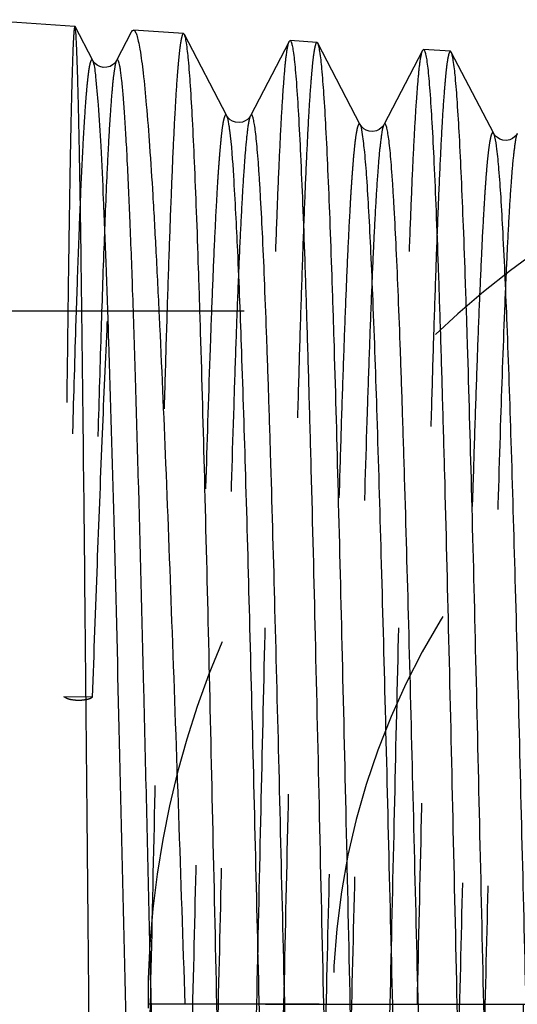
# Model space of a CAD drawing. Header units: millimetres. Extents: x 424 to 576, y 471 to 529.
# Tile 5 of 7: x 536.93 to 545.54, y 500 to 517.04. Entities that reach past the tile are written whole.
import ezdxf

# ---------------------------------------------------------------- set-up
doc = ezdxf.new("R2010")
doc.units = ezdxf.units.MM
doc.header["$LTSCALE"] = 65.185185
doc.linetypes.add('CENTER', pattern=[0.6, 0.375, -0.075, 0.075, -0.075])
doc.linetypes.add('HIDDEN', pattern=[0.2, 0.1, -0.1])
for name, color, linetype in [('ACHSEN_S', 7, 'CONTINUOUS'), ('KONST.EL_MIT_GEO', 7, 'CONTINUOUS'), ('KURVEN', 7, 'CONTINUOUS')]:
    doc.layers.add(name, color=color, linetype=linetype)

msp = doc.modelspace()

# ---------------------------------------------------------------- linework, layer by layer
at = {"layer": 'ACHSEN_S', "color": 2, "linetype": 'CENTER'}
msp.add_line((423.85, 500), (576.15, 500), dxfattribs=at)
at = {"layer": 'KONST.EL_MIT_GEO', "color": 7, "linetype": 'CONTINUOUS'}
for p, q in [((537.885, 516.928), (536.15, 517.043)), ((537.888, 516.926), (537.885, 516.928)), ((538.195, 516.335), (537.888, 516.926)), ((538.861, 516.826), (538.605, 516.335)), ((539.765, 516.803), (538.899, 516.861)), ((539.78, 516.789), (539.765, 516.803)), ((540.514, 515.379), (539.78, 516.789)), ((541.593, 516.666), (540.922, 515.379)), ((541.593, 516.666), (541.609, 516.681)), ((542.074, 516.65), (541.609, 516.681)), ((542.089, 516.635), (542.074, 516.65)), ((542.823, 515.225), (542.089, 516.635)), ((543.902, 516.512), (543.231, 515.225)), ((543.902, 516.512), (543.918, 516.527)), ((544.383, 516.497), (543.918, 516.527)), ((544.398, 516.482), (544.383, 516.497)), ((545.132, 515.072), (544.398, 516.482)), ((538.201, 516.325), (538.195, 516.335)), ((540.922, 515.379), (540.921, 515.376)), ((543.231, 515.225), (543.225, 515.216)), ((545.54, 515.072), (545.533, 515.059))]:
    msp.add_line(p, q, dxfattribs=at)
at = {"layer": 'KONST.EL_MIT_GEO', "color": 8, "linetype": 'HIDDEN'}
for p, q in [((553.851, 512), (533.078, 512)), ((538.191, 505.314), (537.692, 505.325)), ((537.729, 505.303), (537.692, 505.325)), ((538.191, 505.314), (538.171, 505.303))]:
    msp.add_line(p, q, dxfattribs=at)
at = {"layer": 'KONST.EL_MIT_GEO', "color": 7, "linetype": 'CONTINUOUS'}
for points in [[(538.606, 516.335), (538.602, 516.329), (538.591, 516.312), (538.57, 516.288), (538.537, 516.26), (538.494, 516.236), (538.438, 516.219), (538.372, 516.218), (538.315, 516.233), (538.269, 516.256), (538.234, 516.284), (538.211, 516.31), (538.201, 516.325)], [(540.523, 515.364), (540.516, 515.376), (540.514, 515.379)], [(540.921, 515.376), (540.913, 515.364), (540.899, 515.345), (540.872, 515.318), (540.832, 515.291), (540.784, 515.271), (540.726, 515.261), (540.663, 515.268), (540.611, 515.288), (540.572, 515.312), (540.544, 515.338), (540.525, 515.361), (540.523, 515.364)], [(542.833, 515.209), (542.826, 515.221), (542.823, 515.226)], [(543.225, 515.216), (543.212, 515.197), (543.187, 515.17), (543.148, 515.142), (543.101, 515.12), (543.043, 515.108), (542.979, 515.113), (542.925, 515.131), (542.885, 515.156), (542.855, 515.182), (542.836, 515.205), (542.833, 515.209)], [(545.142, 515.056), (545.135, 515.067), (545.132, 515.072)], [(545.533, 515.059), (545.519, 515.041), (545.494, 515.015), (545.456, 514.988), (545.409, 514.966), (545.352, 514.955), (545.289, 514.959), (545.235, 514.978), (545.195, 515.002), (545.165, 515.028), (545.145, 515.052), (545.142, 515.056)]]:
    msp.add_lwpolyline(points, dxfattribs=at)
at = {"layer": 'KONST.EL_MIT_GEO', "color": 8, "linetype": 'HIDDEN'}
for points, knots in [([(537.885, 516.928), (537.881, 516.929), (537.878, 516.902), (537.871, 516.872), (537.866, 516.803), (537.86, 516.715), (537.854, 516.599), (537.846, 516.395), (537.836, 516.077), (537.824, 515.622), (537.812, 515.072), (537.8, 514.43), (537.788, 513.699), (537.776, 512.885), (537.759, 511.646), (537.739, 509.93), (537.715, 507.7), (537.7, 506.138), (537.692, 505.325)], [0, 0, 0, 0, 0.0012, 0.004551, 0.010107, 0.017872, 0.027838, 0.03999, 0.070771, 0.110039, 0.157545, 0.21301, 0.276084, 0.346391, 0.423495, 0.59618, 0.789924, 1, 1, 1, 1]), ([(538.191, 505.314), (538.218, 506.083), (538.271, 507.563), (538.354, 509.685), (538.436, 511.595), (538.518, 513.25), (538.599, 514.615), (538.67, 515.557), (538.731, 516.143), (538.771, 516.452), (538.811, 516.67), (538.841, 516.786), (538.861, 516.826)], [0, 0, 0, 0, 0.199817, 0.385174, 0.552007, 0.696688, 0.816057, 0.907529, 0.942174, 0.969178, 0.988444, 1, 1, 1, 1]), ([(539.765, 516.803), (539.756, 516.804), (539.739, 516.769), (539.726, 516.714), (539.707, 516.611), (539.691, 516.472), (539.673, 516.291), (539.647, 515.974), (539.616, 515.481), (539.581, 514.779), (539.546, 513.935), (539.51, 512.956), (539.474, 511.852), (539.438, 510.634), (539.389, 508.816), (539.329, 506.354), (539.258, 503.239), (539.211, 501.094), (539.187, 500)], [0, 0, 0, 0, 0.001563, 0.005265, 0.011303, 0.0197, 0.030448, 0.043523, 0.076543, 0.118451, 0.168853, 0.227262, 0.293115, 0.365781, 0.444558, 0.617374, 0.804914, 1, 1, 1, 1]), ([(541.032, 500), (541.055, 501.056), (541.101, 503.13), (541.169, 506.145), (541.238, 508.937), (541.297, 511.076), (541.345, 512.6), (541.38, 513.578), (541.415, 514.432), (541.449, 515.155), (541.483, 515.739), (541.517, 516.18), (541.545, 516.456), (541.572, 516.601), (541.584, 516.65), (541.593, 516.666)], [0, 0, 0, 0, 0.189971, 0.372995, 0.542449, 0.692171, 0.757902, 0.816734, 0.868126, 0.911614, 0.946806, 0.973386, 0.991138, 0.99667, 1, 1, 1, 1]), ([(542.074, 516.65), (542.065, 516.651), (542.048, 516.617), (542.035, 516.562), (542.016, 516.459), (542, 516.322), (541.982, 516.143), (541.956, 515.828), (541.925, 515.34), (541.89, 514.644), (541.855, 513.808), (541.819, 512.837), (541.783, 511.744), (541.747, 510.537), (541.698, 508.735), (541.638, 506.296), (541.567, 503.21), (541.52, 501.084), (541.496, 500)], [0, 0, 0, 0, 0.001569, 0.005274, 0.011313, 0.019711, 0.030459, 0.043534, 0.076554, 0.118463, 0.168865, 0.227275, 0.293129, 0.365797, 0.444574, 0.617387, 0.80492, 1, 1, 1, 1]), ([(543.341, 500), (543.364, 501.046), (543.41, 503.1), (543.478, 506.087), (543.547, 508.852), (543.606, 510.972), (543.654, 512.482), (543.689, 513.451), (543.723, 514.297), (543.758, 515.013), (543.792, 515.593), (543.826, 516.03), (543.854, 516.304), (543.881, 516.448), (543.893, 516.496), (543.902, 516.512)], [0, 0, 0, 0, 0.189922, 0.372898, 0.542321, 0.692029, 0.757761, 0.816598, 0.867999, 0.911502, 0.946713, 0.973318, 0.991101, 0.99665, 1, 1, 1, 1]), ([(544.383, 516.497), (544.374, 516.497), (544.357, 516.464), (544.344, 516.409), (544.325, 516.307), (544.309, 516.171), (544.291, 515.994), (544.265, 515.683), (544.234, 515.199), (544.199, 514.51), (544.164, 513.68), (544.128, 512.719), (544.092, 511.636), (544.056, 510.44), (544.007, 508.655), (543.947, 506.238), (543.876, 503.18), (543.829, 501.074), (543.805, 500)], [0, 0, 0, 0, 0.001575, 0.005282, 0.011322, 0.019721, 0.03047, 0.043545, 0.076565, 0.118472, 0.168873, 0.22728, 0.293131, 0.365795, 0.44457, 0.617381, 0.804917, 1, 1, 1, 1]), ([(538.195, 516.335), (538.192, 516.341), (538.181, 516.357), (538.158, 516.331), (538.149, 516.293), (538.133, 516.228), (538.12, 516.137), (538.105, 516.021), (538.091, 515.878), (538.07, 515.637), (538.045, 515.274), (538.016, 514.765), (537.987, 514.162), (537.959, 513.467), (537.93, 512.687), (537.89, 511.489), (537.841, 509.818), (537.784, 507.635), (537.748, 506.102), (537.729, 505.303)], [0, 0, 0, 0, 0.001899, 0.003589, 0.007263, 0.013213, 0.021487, 0.032089, 0.045005, 0.060216, 0.097437, 0.143502, 0.198116, 0.260914, 0.331491, 0.409389, 0.585113, 0.783637, 1, 1, 1, 1]), ([(538.605, 516.335), (538.59, 516.305), (538.572, 516.206), (538.545, 516.017), (538.52, 515.736), (538.493, 515.368), (538.466, 514.914), (538.427, 514.145), (538.381, 512.992), (538.328, 511.398), (538.275, 509.551), (538.222, 507.491), (538.188, 506.051), (538.171, 505.303)], [0, 0, 0, 0, 0.009285, 0.026683, 0.052181, 0.085656, 0.126915, 0.175724, 0.294829, 0.440279, 0.608824, 0.796766, 1, 1, 1, 1]), ([(540.514, 515.379), (540.51, 515.386), (540.493, 515.405), (540.47, 515.359), (540.457, 515.306), (540.438, 515.205), (540.422, 515.074), (540.404, 514.904), (540.386, 514.699), (540.368, 514.459), (540.35, 514.183), (540.325, 513.747), (540.294, 513.121), (540.259, 512.276), (540.208, 510.921), (540.148, 508.98), (540.077, 506.411), (540.006, 503.594), (539.936, 500.637), (539.865, 497.656), (539.794, 494.763), (539.724, 492.071), (539.663, 489.999), (539.614, 488.519), (539.578, 487.567), (539.543, 486.735), (539.507, 486.029), (539.473, 485.457), (539.438, 485.025), (539.409, 484.753), (539.381, 484.609), (539.368, 484.561), (539.36, 484.544)], [0, 0, 0, 0, 0.000772, 0.001686, 0.003677, 0.006834, 0.011169, 0.016675, 0.023342, 0.031158, 0.040103, 0.050155, 0.073489, 0.100933, 0.132227, 0.205117, 0.289354, 0.381697, 0.478596, 0.576328, 0.671142, 0.759404, 0.837731, 0.872216, 0.903131, 0.930181, 0.953108, 0.971698, 0.985775, 0.995219, 0.998187, 1, 1, 1, 1]), ([(540.922, 515.379), (540.913, 515.362), (540.9, 515.314), (540.873, 515.169), (540.844, 514.896), (540.809, 514.461), (540.774, 513.886), (540.738, 513.178), (540.703, 512.341), (540.667, 511.386), (540.617, 509.901), (540.557, 507.825), (540.486, 505.127), (540.415, 502.231), (540.345, 499.248), (540.274, 496.293), (540.203, 493.48), (540.143, 491.273), (540.093, 489.659), (540.058, 488.59), (540.022, 487.63), (539.987, 486.788), (539.956, 486.165), (539.931, 485.732), (539.913, 485.458), (539.895, 485.218), (539.878, 485.014), (539.86, 484.846), (539.843, 484.716), (539.824, 484.616), (539.812, 484.564), (539.788, 484.519), (539.771, 484.537), (539.768, 484.544)], [0, 0, 0, 0, 0.001825, 0.004811, 0.01431, 0.028461, 0.047139, 0.070169, 0.097329, 0.128359, 0.162959, 0.241505, 0.329943, 0.424871, 0.522639, 0.619491, 0.711712, 0.795766, 0.833709, 0.868435, 0.899612, 0.926943, 0.950166, 0.960168, 0.969064, 0.976832, 0.983458, 0.988927, 0.993226, 0.996355, 0.998324, 0.999221, 1, 1, 1, 1]), ([(542.823, 515.226), (542.819, 515.233), (542.803, 515.251), (542.779, 515.206), (542.767, 515.154), (542.747, 515.055), (542.731, 514.926), (542.713, 514.758), (542.695, 514.555), (542.677, 514.317), (542.659, 514.045), (542.634, 513.614), (542.603, 512.995), (542.568, 512.159), (542.532, 511.205), (542.496, 510.144), (542.447, 508.542), (542.386, 506.354), (542.316, 503.565), (542.245, 500.638), (542.174, 497.686), (542.103, 494.822), (542.033, 492.155), (541.972, 490.104), (541.923, 488.638), (541.887, 487.695), (541.852, 486.87), (541.817, 486.17), (541.781, 485.604), (541.749, 485.173), (541.711, 484.889), (541.691, 484.741), (541.669, 484.698)], [0, 0, 0, 0, 0.000786, 0.001693, 0.003674, 0.006819, 0.01114, 0.016635, 0.023289, 0.031093, 0.040026, 0.050067, 0.073378, 0.100803, 0.132078, 0.1669, 0.204936, 0.289149, 0.381478, 0.478372, 0.576108, 0.670936, 0.759219, 0.837576, 0.872077, 0.90301, 0.93008, 0.953027, 0.971638, 0.985737, 0.995205, 1, 1, 1, 1]), ([(543.231, 515.225), (543.208, 515.182), (543.188, 515.033), (543.15, 514.748), (543.118, 514.315), (543.082, 513.746), (543.047, 513.044), (543.012, 512.216), (542.976, 511.269), (542.926, 509.799), (542.866, 507.743), (542.795, 505.071), (542.724, 502.204), (542.653, 499.25), (542.583, 496.325), (542.512, 493.539), (542.452, 491.355), (542.402, 489.757), (542.367, 488.699), (542.331, 487.749), (542.296, 486.916), (542.265, 486.3), (542.24, 485.871), (542.222, 485.6), (542.204, 485.363), (542.186, 485.161), (542.168, 484.995), (542.152, 484.866), (542.133, 484.768), (542.121, 484.716), (542.097, 484.672), (542.08, 484.691), (542.077, 484.698)], [0, 0, 0, 0, 0.004817, 0.014331, 0.028495, 0.047187, 0.07023, 0.097403, 0.128446, 0.163058, 0.241624, 0.330079, 0.425017, 0.522789, 0.61964, 0.711852, 0.795889, 0.833823, 0.868536, 0.899701, 0.927017, 0.950225, 0.960218, 0.969106, 0.976867, 0.983483, 0.988943, 0.993235, 0.996355, 0.998316, 0.99921, 1, 1, 1, 1]), ([(545.132, 515.072), (545.129, 515.079), (545.112, 515.098), (545.088, 515.054), (545.076, 515.002), (545.057, 514.905), (545.04, 514.777), (545.022, 514.611), (545.004, 514.411), (544.986, 514.176), (544.969, 513.906), (544.943, 513.48), (544.913, 512.868), (544.877, 512.041), (544.841, 511.097), (544.805, 510.047), (544.756, 508.461), (544.695, 506.296), (544.625, 503.535), (544.554, 500.638), (544.483, 497.715), (544.413, 494.88), (544.342, 492.239), (544.272, 489.896), (544.211, 488.17), (544.161, 487.005), (544.126, 486.311), (544.09, 485.75), (544.058, 485.323), (544.021, 485.041), (544, 484.895), (543.978, 484.851)], [0, 0, 0, 0, 0.000798, 0.0017, 0.003672, 0.006807, 0.011118, 0.016602, 0.023247, 0.031039, 0.039963, 0.049994, 0.073285, 0.100691, 0.131949, 0.166755, 0.204777, 0.288966, 0.381278, 0.478164, 0.575901, 0.670737, 0.759037, 0.837418, 0.902884, 0.929971, 0.952939, 0.97157, 0.98569, 0.995182, 1, 1, 1, 1]), ([(545.54, 515.072), (545.517, 515.028), (545.497, 514.881), (545.459, 514.597), (545.427, 514.168), (545.391, 513.605), (545.356, 512.908), (545.305, 511.739), (545.245, 510.008), (545.174, 507.658), (545.104, 505.013), (545.033, 502.173), (544.962, 499.25), (544.892, 496.354), (544.821, 493.597), (544.76, 491.436), (544.711, 489.855), (544.675, 488.807), (544.64, 487.867), (544.604, 487.044), (544.574, 486.434), (544.548, 486.01), (544.531, 485.742), (544.513, 485.507), (544.495, 485.308), (544.477, 485.144), (544.461, 485.017), (544.442, 484.92), (544.43, 484.869), (544.405, 484.825), (544.389, 484.844), (544.385, 484.851)], [0, 0, 0, 0, 0.004847, 0.014389, 0.028579, 0.047297, 0.070362, 0.097557, 0.163247, 0.24184, 0.33031, 0.425255, 0.523022, 0.619859, 0.712048, 0.796056, 0.833971, 0.868667, 0.899812, 0.927108, 0.950295, 0.960278, 0.969156, 0.976907, 0.983513, 0.988963, 0.993245, 0.996356, 0.998309, 0.999199, 1, 1, 1, 1]), ([(538.171, 505.303), (538.143, 505.286), (538.068, 505.267), (537.95, 505.256), (537.832, 505.267), (537.757, 505.286), (537.729, 505.303)], [0, 0, 0, 0, 0.214682, 0.5, 0.785318, 1, 1, 1, 1]), ([(539.187, 500), (539.164, 498.931), (539.118, 496.832), (539.049, 493.78), (538.981, 490.954), (538.921, 488.788), (538.873, 487.245), (538.838, 486.256), (538.804, 485.392), (538.769, 484.661), (538.735, 484.07), (538.701, 483.625), (538.673, 483.346), (538.646, 483.2), (538.634, 483.151), (538.625, 483.135)], [0, 0, 0, 0, 0.189989, 0.373077, 0.542602, 0.692377, 0.758119, 0.81695, 0.868328, 0.911792, 0.946949, 0.973487, 0.991191, 0.996697, 1, 1, 1, 1]), ([(540.454, 483.242), (540.464, 483.243), (540.48, 483.279), (540.494, 483.336), (540.512, 483.441), (540.529, 483.581), (540.546, 483.763), (540.572, 484.081), (540.603, 484.574), (540.638, 485.276), (540.673, 486.119), (540.709, 487.096), (540.745, 488.197), (540.78, 489.411), (540.83, 491.223), (540.89, 493.675), (540.961, 496.776), (541.008, 498.911), (541.032, 500)], [0, 0, 0, 0, 0.001666, 0.005489, 0.011641, 0.020143, 0.030984, 0.044143, 0.077302, 0.119311, 0.169776, 0.228218, 0.294072, 0.366711, 0.445432, 0.618054, 0.805302, 1, 1, 1, 1]), ([(541.496, 500), (541.473, 498.941), (541.427, 496.862), (541.358, 493.838), (541.29, 491.038), (541.231, 488.892), (541.182, 487.364), (541.147, 486.383), (541.113, 485.527), (541.078, 484.803), (541.044, 484.217), (541.01, 483.775), (540.982, 483.498), (540.955, 483.353), (540.943, 483.305), (540.934, 483.288)], [0, 0, 0, 0, 0.189945, 0.372997, 0.542495, 0.692251, 0.757989, 0.81682, 0.868204, 0.91168, 0.946856, 0.973419, 0.991153, 0.996677, 1, 1, 1, 1]), ([(542.763, 483.396), (542.773, 483.396), (542.789, 483.432), (542.803, 483.488), (542.821, 483.592), (542.838, 483.731), (542.855, 483.911), (542.881, 484.227), (542.912, 484.715), (542.947, 485.411), (542.982, 486.246), (543.018, 487.214), (543.054, 488.305), (543.089, 489.508), (543.139, 491.303), (543.199, 493.733), (543.27, 496.805), (543.317, 498.921), (543.341, 500)], [0, 0, 0, 0, 0.001672, 0.005499, 0.011653, 0.020156, 0.030999, 0.044159, 0.077318, 0.119326, 0.16979, 0.228228, 0.294078, 0.366714, 0.445433, 0.618055, 0.805305, 1, 1, 1, 1]), ([(545.072, 483.549), (545.082, 483.55), (545.098, 483.584), (545.112, 483.641), (545.13, 483.744), (545.147, 483.882), (545.164, 484.06), (545.19, 484.372), (545.221, 484.857), (545.256, 485.545), (545.291, 486.373), (545.327, 487.332), (545.363, 488.413), (545.398, 489.605), (545.448, 491.383), (545.508, 493.791), (545.579, 496.835), (545.626, 498.931), (545.65, 500)], [0, 0, 0, 0, 0.001679, 0.005509, 0.011665, 0.02017, 0.031013, 0.044174, 0.077334, 0.119343, 0.16981, 0.22825, 0.294103, 0.366739, 0.445458, 0.618073, 0.805312, 1, 1, 1, 1])]:
    msp.add_open_spline(points, degree=3, knots=knots, dxfattribs=at)
at = {"layer": 'KONST.EL_MIT_GEO', "color": 7, "linetype": 'CONTINUOUS'}
for points, knots in [([(538.128, 500), (538.118, 501.089), (538.098, 503.225), (538.069, 506.329), (538.039, 509.196), (538.014, 511.386), (537.994, 512.939), (537.979, 513.928), (537.964, 514.786), (537.949, 515.505), (537.935, 516.077), (537.922, 516.461), (537.911, 516.69), (537.905, 516.804), (537.896, 516.878), (537.893, 516.915), (537.888, 516.926)], [0, 0, 0, 0, 0.192942, 0.378632, 0.55011, 0.700911, 0.76675, 0.82537, 0.876219, 0.918815, 0.952764, 0.977742, 0.986795, 0.993525, 0.997924, 1, 1, 1, 1]), ([(538.861, 516.826), (538.864, 516.831), (538.873, 516.846), (538.888, 516.862), (538.899, 516.861)], [0, 0, 0, 0, 0.349313, 1, 1, 1, 1]), ([(538.899, 516.861), (538.911, 516.86), (538.937, 516.829), (538.959, 516.765), (538.987, 516.661), (539.027, 516.445), (539.074, 516.075), (539.128, 515.518), (539.182, 514.811), (539.237, 513.962), (539.291, 512.979), (539.368, 511.429), (539.462, 509.237), (539.571, 506.361), (539.68, 503.243), (539.752, 501.095), (539.789, 500)], [0, 0, 0, 0, 0.002099, 0.006144, 0.012441, 0.021047, 0.045185, 0.078421, 0.120464, 0.17093, 0.229339, 0.295135, 0.446317, 0.618696, 0.805644, 1, 1, 1, 1]), ([(540.342, 500), (540.319, 501.064), (540.273, 503.153), (540.204, 506.191), (540.135, 509.004), (540.076, 511.16), (540.027, 512.695), (539.993, 513.68), (539.958, 514.541), (539.924, 515.268), (539.89, 515.856), (539.856, 516.3), (539.828, 516.578), (539.801, 516.724), (539.788, 516.772), (539.78, 516.789)], [0, 0, 0, 0, 0.189963, 0.373031, 0.542544, 0.69231, 0.758051, 0.816883, 0.868265, 0.911735, 0.946902, 0.973452, 0.991172, 0.996686, 1, 1, 1, 1]), ([(541.609, 516.681), (541.618, 516.68), (541.634, 516.645), (541.648, 516.588), (541.666, 516.483), (541.683, 516.344), (541.701, 516.163), (541.726, 515.846), (541.757, 515.355), (541.792, 514.657), (541.828, 513.817), (541.863, 512.845), (541.899, 511.749), (541.935, 510.54), (541.984, 508.737), (542.045, 506.296), (542.115, 503.21), (542.162, 501.084), (542.186, 500)], [0, 0, 0, 0, 0.001669, 0.005494, 0.011647, 0.020149, 0.030991, 0.044151, 0.077309, 0.119318, 0.169784, 0.228224, 0.294078, 0.366715, 0.445436, 0.618059, 0.805307, 1, 1, 1, 1]), ([(542.651, 500), (542.628, 501.054), (542.582, 503.123), (542.513, 506.133), (542.444, 508.92), (542.385, 511.056), (542.337, 512.577), (542.302, 513.553), (542.267, 514.406), (542.233, 515.127), (542.199, 515.71), (542.165, 516.15), (542.137, 516.426), (542.11, 516.57), (542.097, 516.619), (542.089, 516.635)], [0, 0, 0, 0, 0.18992, 0.37295, 0.542433, 0.69218, 0.757918, 0.816752, 0.868142, 0.911625, 0.946811, 0.973385, 0.991135, 0.996667, 1, 1, 1, 1]), ([(543.918, 516.527), (543.927, 516.527), (543.943, 516.492), (543.957, 516.436), (543.975, 516.332), (543.992, 516.194), (544.01, 516.015), (544.035, 515.7), (544.066, 515.214), (544.101, 514.522), (544.137, 513.69), (544.172, 512.727), (544.208, 511.641), (544.244, 510.443), (544.293, 508.657), (544.354, 506.238), (544.424, 503.18), (544.471, 501.074), (544.495, 500)], [0, 0, 0, 0, 0.001676, 0.005504, 0.011658, 0.020162, 0.031005, 0.044165, 0.077324, 0.119332, 0.169798, 0.228237, 0.294088, 0.366723, 0.445441, 0.618061, 0.805308, 1, 1, 1, 1]), ([(544.96, 500), (544.937, 501.044), (544.891, 503.094), (544.822, 506.075), (544.753, 508.836), (544.694, 510.951), (544.646, 512.459), (544.611, 513.426), (544.576, 514.271), (544.542, 514.985), (544.508, 515.564), (544.474, 516), (544.446, 516.273), (544.419, 516.417), (544.406, 516.465), (544.398, 516.482)], [0, 0, 0, 0, 0.18987, 0.372857, 0.542308, 0.69204, 0.757778, 0.816616, 0.868014, 0.911511, 0.946716, 0.973316, 0.991097, 0.996647, 1, 1, 1, 1]), ([(538.929, 493.349), (538.897, 494.575), (538.834, 497.098), (538.745, 500.909), (538.656, 504.692), (538.569, 508.214), (538.493, 510.887), (538.431, 512.739), (538.387, 513.863), (538.343, 514.785), (538.303, 515.495), (538.258, 515.978), (538.232, 516.228), (538.205, 516.31)], [0, 0, 0, 0, 0.160175, 0.3296, 0.497698, 0.654166, 0.789612, 0.846896, 0.896078, 0.936461, 0.967486, 0.988741, 1, 1, 1, 1]), ([(539.371, 493.349), (539.336, 494.65), (539.27, 497.327), (539.176, 501.359), (539.083, 505.327), (539.003, 508.47), (538.938, 510.75), (538.891, 512.215), (538.845, 513.482), (538.804, 514.403), (538.771, 515.025), (538.748, 515.401), (538.725, 515.715), (538.702, 515.965), (538.682, 516.133), (538.665, 516.235), (538.655, 516.288), (538.642, 516.322), (538.634, 516.346), (538.614, 516.352), (538.608, 516.341), (538.606, 516.335)], [0, 0, 0, 0, 0.169474, 0.348593, 0.524845, 0.686161, 0.757771, 0.821733, 0.877003, 0.922697, 0.94172, 0.958097, 0.971761, 0.98267, 0.990787, 0.993795, 0.996104, 0.997727, 0.998696, 0.999214, 1, 1, 1, 1]), ([(542.058, 484.754), (542.04, 484.825), (542.015, 485.016), (541.981, 485.371), (541.947, 485.863), (541.896, 486.778), (541.836, 488.22), (541.768, 490.265), (541.699, 492.675), (541.629, 495.358), (541.559, 498.214), (541.49, 501.138), (541.42, 504.021), (541.351, 506.755), (541.291, 508.894), (541.243, 510.455), (541.207, 511.488), (541.172, 512.414), (541.138, 513.224), (541.107, 513.824), (541.083, 514.241), (541.065, 514.505), (541.047, 514.735), (541.03, 514.93), (541.013, 515.092), (540.996, 515.217), (540.977, 515.311), (540.966, 515.362), (540.942, 515.405), (540.926, 515.386), (540.922, 515.379)], [0, 0, 0, 0, 0.00711, 0.018767, 0.034884, 0.055314, 0.108327, 0.175839, 0.255335, 0.343854, 0.438099, 0.534566, 0.629666, 0.71987, 0.80183, 0.838755, 0.87251, 0.902785, 0.929298, 0.951806, 0.961492, 0.970103, 0.977619, 0.984025, 0.989307, 0.993456, 0.996469, 0.99836, 0.99922, 1, 1, 1, 1]), ([(540.52, 515.365), (540.519, 515.368), (540.517, 515.372), (540.515, 515.377), (540.514, 515.379)], [0, 0, 0, 0, 0.531931, 1, 1, 1, 1]), ([(540.525, 515.351), (540.524, 515.353), (540.523, 515.358), (540.521, 515.363), (540.52, 515.365)], [0, 0, 0, 0, 0.521378, 1, 1, 1, 1]), ([(540.565, 515.131), (540.562, 515.155), (540.552, 515.229), (540.54, 515.303), (540.525, 515.351)], [0, 0, 0, 0, 0.325989, 1, 1, 1, 1]), ([(542.828, 515.215), (542.827, 515.217), (542.826, 515.22), (542.824, 515.224), (542.823, 515.225)], [0, 0, 0, 0, 0.525599, 1, 1, 1, 1]), ([(544.381, 484.861), (544.36, 484.912), (544.338, 485.069), (544.302, 485.37), (544.269, 485.814), (544.233, 486.393), (544.198, 487.103), (544.148, 488.29), (544.087, 490.038), (544.017, 492.406), (543.947, 495.064), (543.876, 497.912), (543.806, 500.841), (543.735, 503.738), (543.665, 506.494), (543.605, 508.653), (543.555, 510.232), (543.52, 511.278), (543.484, 512.216), (543.449, 513.038), (543.418, 513.647), (543.393, 514.07), (543.376, 514.337), (543.358, 514.571), (543.34, 514.769), (543.322, 514.934), (543.306, 515.06), (543.287, 515.157), (543.275, 515.208), (543.251, 515.251), (543.235, 515.233), (543.231, 515.225)], [0, 0, 0, 0, 0.005378, 0.01542, 0.030066, 0.049189, 0.072609, 0.100103, 0.166226, 0.245034, 0.333516, 0.428295, 0.525753, 0.622177, 0.713894, 0.797416, 0.835096, 0.869569, 0.900508, 0.927619, 0.950647, 0.96056, 0.969376, 0.977071, 0.983631, 0.989042, 0.993294, 0.996383, 0.998322, 0.999206, 1, 1, 1, 1]), ([(541.669, 484.698), (541.665, 484.691), (541.65, 484.673), (541.626, 484.711), (541.615, 484.759), (541.596, 484.847), (541.581, 484.965), (541.563, 485.117), (541.546, 485.302), (541.529, 485.519), (541.512, 485.768), (541.488, 486.163), (541.459, 486.731), (541.425, 487.499), (541.391, 488.378), (541.356, 489.36), (541.309, 490.848), (541.251, 492.892), (541.183, 495.516), (541.093, 499.243), (541.005, 502.985), (540.913, 506.609), (540.846, 509.045), (540.778, 511.164), (540.714, 512.893), (540.647, 514.172), (540.6, 514.868), (540.565, 515.131)], [0, 0, 0, 0, 0.000777, 0.001587, 0.003365, 0.006212, 0.010142, 0.015153, 0.021237, 0.028381, 0.036573, 0.045793, 0.067239, 0.092531, 0.121449, 0.153737, 0.189112, 0.26785, 0.354894, 0.447187, 0.634497, 0.722946, 0.803743, 0.874063, 0.931453, 0.973917, 1, 1, 1, 1]), ([(543.978, 484.851), (543.974, 484.844), (543.958, 484.825), (543.933, 484.869), (543.922, 484.92), (543.902, 485.017), (543.886, 485.144), (543.868, 485.309), (543.85, 485.508), (543.833, 485.742), (543.815, 486.011), (543.79, 486.435), (543.759, 487.046), (543.724, 487.87), (543.688, 488.811), (543.652, 489.859), (543.603, 491.441), (543.543, 493.603), (543.472, 496.361), (543.402, 499.259), (543.331, 502.186), (543.261, 505.031), (543.191, 507.685), (543.121, 510.048), (543.061, 511.793), (543.01, 512.976), (542.975, 513.684), (542.94, 514.262), (542.907, 514.705), (542.871, 515.007), (542.849, 515.164), (542.828, 515.215)], [0, 0, 0, 0, 0.0008, 0.001686, 0.003631, 0.00673, 0.010997, 0.016427, 0.023011, 0.030733, 0.039579, 0.049525, 0.072625, 0.099815, 0.130836, 0.165389, 0.203147, 0.2868, 0.3786, 0.475046, 0.572463, 0.66714, 0.755477, 0.834117, 0.900076, 0.927499, 0.95086, 0.969941, 0.984563, 0.994602, 1, 1, 1, 1]), ([(545.138, 515.059), (545.137, 515.061), (545.136, 515.065), (545.134, 515.07), (545.132, 515.072)], [0, 0, 0, 0, 0.530097, 1, 1, 1, 1]), ([(546.287, 485.005), (546.283, 484.998), (546.268, 484.979), (546.243, 485.019), (546.232, 485.069), (546.212, 485.162), (546.196, 485.284), (546.179, 485.442), (546.161, 485.634), (546.144, 485.86), (546.126, 486.119), (546.101, 486.528), (546.071, 487.117), (546.036, 487.913), (546.001, 488.822), (545.965, 489.836), (545.917, 491.369), (545.857, 493.467), (545.788, 496.149), (545.718, 498.976), (545.648, 501.841), (545.579, 504.638), (545.509, 507.265), (545.44, 509.622), (545.372, 511.624), (545.312, 513.033), (545.262, 513.929), (545.228, 514.411), (545.194, 514.759), (545.169, 514.946), (545.151, 515.016)], [0, 0, 0, 0, 0.000808, 0.001664, 0.003546, 0.006553, 0.010699, 0.015984, 0.022396, 0.029923, 0.038548, 0.048253, 0.070804, 0.097372, 0.127706, 0.161525, 0.198513, 0.280587, 0.370872, 0.466008, 0.562456, 0.656633, 0.745044, 0.82441, 0.891793, 0.944704, 0.965102, 0.981203, 0.992864, 1, 1, 1, 1]), ([(538.196, 492.744), (538.19, 493.322), (538.166, 495.741), (538.144, 498.159), (538.128, 500)], [0, 0, 0, 0, 0.239004, 1, 1, 1, 1]), ([(540.919, 483.273), (540.911, 483.273), (540.893, 483.307), (540.88, 483.362), (540.862, 483.465), (540.845, 483.603), (540.827, 483.783), (540.802, 484.099), (540.771, 484.589), (540.735, 485.288), (540.7, 486.129), (540.664, 487.103), (540.629, 488.202), (540.593, 489.415), (540.544, 491.224), (540.483, 493.675), (540.413, 496.775), (540.366, 498.911), (540.342, 500)], [0, 0, 0, 0, 0.001566, 0.005269, 0.011308, 0.019706, 0.030454, 0.043529, 0.076549, 0.118456, 0.168856, 0.227264, 0.293116, 0.365783, 0.44456, 0.617375, 0.804914, 1, 1, 1, 1]), ([(542.186, 500), (542.209, 498.949), (542.255, 496.885), (542.324, 493.884), (542.392, 491.105), (542.451, 488.976), (542.5, 487.459), (542.534, 486.485), (542.569, 485.635), (542.603, 484.916), (542.637, 484.334), (542.671, 483.895), (542.699, 483.62), (542.726, 483.475), (542.739, 483.427), (542.747, 483.411)], [0, 0, 0, 0, 0.189949, 0.372952, 0.542391, 0.692106, 0.757837, 0.816669, 0.868064, 0.911558, 0.946759, 0.973352, 0.99112, 0.99666, 1, 1, 1, 1]), ([(543.228, 483.427), (543.22, 483.426), (543.202, 483.46), (543.189, 483.514), (543.171, 483.617), (543.154, 483.753), (543.136, 483.931), (543.111, 484.245), (543.08, 484.731), (543.044, 485.423), (543.009, 486.256), (542.973, 487.222), (542.938, 488.31), (542.902, 489.512), (542.853, 491.305), (542.792, 493.733), (542.722, 496.805), (542.675, 498.921), (542.651, 500)], [0, 0, 0, 0, 0.001572, 0.005277, 0.011316, 0.019715, 0.030462, 0.043537, 0.076557, 0.118465, 0.168866, 0.227275, 0.293129, 0.365797, 0.444573, 0.617383, 0.804917, 1, 1, 1, 1]), ([(544.495, 500), (544.518, 498.959), (544.564, 496.915), (544.633, 493.942), (544.701, 491.19), (544.76, 489.08), (544.809, 487.577), (544.843, 486.613), (544.878, 485.77), (544.912, 485.057), (544.946, 484.48), (544.98, 484.045), (545.008, 483.772), (545.035, 483.629), (545.048, 483.581), (545.056, 483.564)], [0, 0, 0, 0, 0.1899, 0.372858, 0.542262, 0.691961, 0.757692, 0.81653, 0.867936, 0.911445, 0.946666, 0.973284, 0.991082, 0.99664, 1, 1, 1, 1]), ([(545.537, 483.58), (545.529, 483.579), (545.511, 483.613), (545.498, 483.667), (545.48, 483.768), (545.463, 483.904), (545.445, 484.08), (545.42, 484.39), (545.389, 484.872), (545.353, 485.558), (545.318, 486.383), (545.282, 487.34), (545.247, 488.418), (545.211, 489.609), (545.162, 491.385), (545.101, 493.791), (545.031, 496.835), (544.984, 498.931), (544.96, 500)], [0, 0, 0, 0, 0.001579, 0.005287, 0.011327, 0.019727, 0.030475, 0.043551, 0.07657, 0.118477, 0.168875, 0.227282, 0.293133, 0.365798, 0.444573, 0.617383, 0.804918, 1, 1, 1, 1])]:
    msp.add_open_spline(points, degree=3, knots=knots, dxfattribs=at)
for points in [[(538.205, 516.31), (538.203, 516.318), (538.2, 516.327), (538.195, 516.335)], [(545.151, 515.016), (545.148, 515.03), (545.144, 515.045), (545.138, 515.059)]]:
    msp.add_open_spline(points, degree=3, dxfattribs=at)
at = {"layer": 'KURVEN', "color": 8, "linetype": 'HIDDEN'}
msp.add_line((555.15, 500), (539.15, 500), dxfattribs=at)
for radius, start, end in [(16, 110.2154, 246.6457), (12.8, 90, 270)]:
    msp.add_arc((555.15, 500), radius, start, end, dxfattribs=at)

doc.saveas('drawing.dxf')
